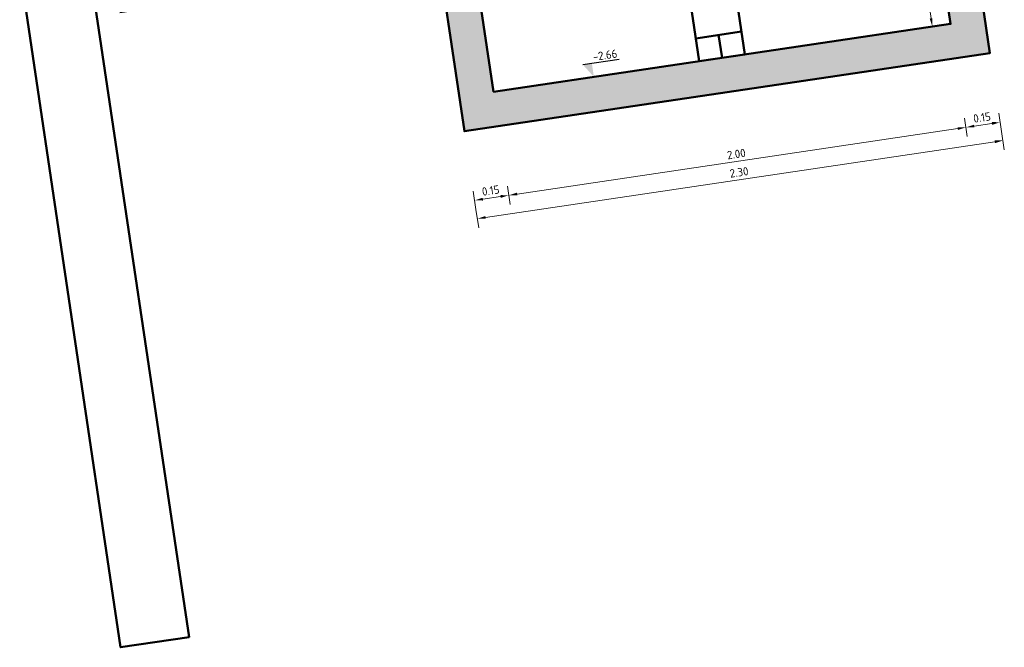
# Model space of a CAD drawing. Header units: metres. Extents: x 0 to 137602, y 0 to 467030.
# Tile 19 of 23: x 136900.8 to 136905.06, y 467022.82 to 467025.53. Entities that reach past the tile are written whole.
import ezdxf
from ezdxf import colors
from ezdxf.entities.mleader import LeaderData, LeaderLine
from ezdxf.math import Vec2, Vec3

# ---------------------------------------------------------------- set-up
doc = ezdxf.new("R2010")
doc.units = ezdxf.units.M
for name, color, linetype, lineweight in [('N-WE-BC-BETONVORM-AD', 254, 'Continuous', 18), ('N-WE-OB-BESCHOEIING-GD', 7, 'OB-BESCHOEIING', 50), ('N-WE-RI-M', 7, 'Continuous', 18), ('N-WE-RI-PUT_BETON-GD', 7, 'Continuous', 50), ('X-XX-AL-PEILMAAT-SD', 7, 'Continuous', 25), ('X-XX-AL-VERWIJZING_DETAIL-T25', 7, 'Continuous', 25)]:
    doc.layers.add(name, color=color, linetype=linetype, lineweight=lineweight)
doc.styles.add('NLCS-ISO', font='NLCS-ISO.ttf')
doc.styles.add('NLCS-ISO-M20-T18', font='NLCS-ISO.ttf', dxfattribs={"height": 0.036})
doc.styles.add('NLCS-ISO-M20-T25', font='NLCS-ISO.ttf', dxfattribs={"height": 0.05})
doc.linetypes.add('OB-BESCHOEIING', pattern='A,30,-5,[1,NLCS.SHX,S=1,R=0,X=0,Y=0],-5', length=40)
doc.dimstyles.new('NLCS-M20-T18-PIJL_L2_H2', dxfattribs={"dimscale": 0.02, "dimtxt": 2.5, "dimasz": 1.8, "dimexe": 2, "dimexo": 2, "dimgap": 0.7, "dimtad": 1, "dimzin": 0, "dimdsep": 46, "dimtxsty": 'NLCS-ISO-M20-T18', "dimcen": 0, "dimdle": 2, "dimclrd": 256, "dimclre": 256, "dimclrt": 10, "dimazin": 0, "dimtfac": 1, "dimtdec": 3, "dimtofl": 0, "dimtmove": 0, "dimatfit": 3, "dimfxl": 2, "dimfxlon": 1, "dimtfillclr": 256, "dimtolj": 1, "dimtzin": 0, "dimlwd": -1, "dimlwe": -1, "dimarcsym": 0})

# ---------------------------------------------------------------- blocks, each defined once
blk = doc.blocks.new('*D255')
at = {"layer": 'Defpoints', "color": 0, "transparency": 16777216}
for p in [(136904.8278, 467025.5149), (136902.8495, 467025.2209), (136904.8943, 467025.0672)]:
    blk.add_point(p, dxfattribs=at)
at = {"layer": 'N-WE-RI-M', "transparency": 16777216}
for p, q in [((136904.8884, 467025.1068), (136904.9002, 467025.0277)), ((136902.9516, 467024.7785), (136904.8587, 467025.0619)), ((136902.9101, 467024.8128), (136902.9219, 467024.7337))]:
    blk.add_line(p, q, dxfattribs=at)
for points in [[(136904.8578, 467025.0679), (136904.8595, 467025.056), (136904.8943, 467025.0672)], [(136902.9507, 467024.7845), (136902.9525, 467024.7726), (136902.916, 467024.7733)]]:
    blk.add_solid(points, dxfattribs=at)
at = {"layer": 'N-WE-RI-M', "color": 10, "transparency": 16777216, "insert": (136903.9004, 467024.9519), "char_height": 0.036, "attachment_point": 5, "rotation": 8.4528, "style": 'NLCS-ISO-M20-T18'}
blk.add_mtext('\\A1;2.00', dxfattribs=at)
blk = doc.blocks.new('*D256')
at = {"layer": 'Defpoints', "color": 0, "transparency": 16777216}
for p in [(136904.8278, 467025.5149), (136904.9982, 467025.3886), (136904.8943, 467025.0672)]:
    blk.add_point(p, dxfattribs=at)
at = {"layer": 'N-WE-RI-M', "transparency": 16777216}
for p, q in [((136905.0368, 467025.1289), (136905.0485, 467025.0497)), ((136904.8884, 467025.1068), (136904.9002, 467025.0277)), ((136905.007, 467025.084), (136904.9299, 467025.0725))]:
    blk.add_line(p, q, dxfattribs=at)
for points in [[(136905.0062, 467025.0899), (136905.0079, 467025.0781), (136905.0426, 467025.0893)], [(136904.929, 467025.0785), (136904.9308, 467025.0666), (136904.8943, 467025.0672)]]:
    blk.add_solid(points, dxfattribs=at)
at = {"layer": 'N-WE-RI-M', "color": 10, "transparency": 16777216, "insert": (136904.9638, 467025.1099), "char_height": 0.036, "attachment_point": 5, "rotation": 8.4528, "style": 'NLCS-ISO-M20-T18'}
blk.add_mtext('\\A1;0.15', dxfattribs=at)
blk = doc.blocks.new('*D257')
at = {"layer": 'Defpoints', "color": 0, "transparency": 16777216}
for p in [(136902.8495, 467025.2209), (136902.7232, 467025.0505), (136902.7676, 467024.7512)]:
    blk.add_point(p, dxfattribs=at)
at = {"layer": 'N-WE-RI-M', "transparency": 16777216}
for p, q in [((136902.7618, 467024.7908), (136902.7735, 467024.7116)), ((136902.9101, 467024.8128), (136902.9219, 467024.7337)), ((136902.8804, 467024.768), (136902.8032, 467024.7565))]:
    blk.add_line(p, q, dxfattribs=at)
for points in [[(136902.8024, 467024.7624), (136902.8041, 467024.7506), (136902.7676, 467024.7512)], [(136902.8795, 467024.7739), (136902.8813, 467024.762), (136902.916, 467024.7733)]]:
    blk.add_solid(points, dxfattribs=at)
at = {"layer": 'N-WE-RI-M', "color": 10, "transparency": 16777216, "insert": (136902.8371, 467024.7939), "char_height": 0.036, "attachment_point": 5, "rotation": 8.4528, "style": 'NLCS-ISO-M20-T18'}
blk.add_mtext('\\A1;0.15', dxfattribs=at)
blk = doc.blocks.new('*D258')
at = {"layer": 'Defpoints', "color": 0, "transparency": 16777216}
for p in [(136904.9982, 467025.3886), (136902.7232, 467025.0505), (136905.0544, 467025.0102)]:
    blk.add_point(p, dxfattribs=at)
at = {"layer": 'N-WE-RI-M', "transparency": 16777216}
for p, q in [((136905.0485, 467025.0497), (136905.0603, 467024.9706)), ((136902.815, 467024.6774), (136905.0188, 467025.0049)), ((136902.7735, 467024.7116), (136902.7853, 467024.6325))]:
    blk.add_line(p, q, dxfattribs=at)
for points in [[(136905.0179, 467025.0108), (136905.0197, 467024.9989), (136905.0544, 467025.0102)], [(136902.8141, 467024.6833), (136902.8159, 467024.6714), (136902.7794, 467024.6721)]]:
    blk.add_solid(points, dxfattribs=at)
at = {"layer": 'N-WE-RI-M', "color": 10, "transparency": 16777216, "insert": (136903.9122, 467024.8728), "char_height": 0.036, "attachment_point": 5, "rotation": 8.4528, "style": 'NLCS-ISO-M20-T18'}
blk.add_mtext('\\A1;2.30', dxfattribs=at)
blk = doc.blocks.new('*D259')
at = {"layer": 'Defpoints', "color": 0, "transparency": 16777216}
for p in [(136904.7837, 467025.8116), (136904.7486, 467025.5031), (136904.7486, 467025.5031)]:
    blk.add_point(p, dxfattribs=at)
at = {"layer": 'N-WE-RI-M', "transparency": 16777216}
for p, q in [((136904.7441, 467025.8057), (136904.665, 467025.794)), ((136904.7098, 467025.7643), (136904.7433, 467025.5387)), ((136904.7486, 467025.5031), (136904.7882, 467025.509))]:
    blk.add_line(p, q, dxfattribs=at)
for points in [[(136904.7039, 467025.7634), (136904.7158, 467025.7651), (136904.7045, 467025.7999)], [(136904.7374, 467025.5378), (136904.7493, 467025.5396), (136904.7486, 467025.5031)]]:
    blk.add_solid(points, dxfattribs=at)
at = {"layer": 'N-WE-RI-M', "color": 10, "transparency": 16777216, "insert": (136904.6949, 467025.6468), "char_height": 0.036, "attachment_point": 5, "rotation": 98.4528, "style": 'NLCS-ISO-M20-T18'}
blk.add_mtext('\\A1;0.30', dxfattribs=at)
blk = doc.blocks.new('SAL-PEILMAAT_INFRACAD_H01-SOD')
blk.add_line((-2, 3), (6, 3))
blk.add_solid([(-2, 3), (0, 3), (0, 0)])
at = {"style": 'NLCS-ISO'}
blk.add_attdef('...', (0.4, 3.4), '', height=1.8, dxfattribs=at)

msp = doc.modelspace()

# ---------------------------------------------------------------- hatches: boundary and pattern name
at = {"layer": 'N-WE-BC-BETONVORM-AD'}
h = msp.add_hatch(color=256, dxfattribs=at)
h.dxf.hatch_style = 1
h.paths.add_polyline_path([(136904.8232, 467025.8175), (136904.7837, 467025.8116), (136904.8278, 467025.5149), (136902.8495, 467025.2209), (136902.7157, 467026.121), (136902.6761, 467026.1151), (136902.6867, 467026.0439), (136902.5779, 467026.0277), (136902.7232, 467025.0505), (136904.9982, 467025.3886), (136904.9426, 467025.7625), (136904.8338, 467025.7463)])

# ---------------------------------------------------------------- linework, layer by layer
at = {"layer": 'N-WE-OB-BESCHOEIING-GD'}
msp.add_lwpolyline([(136900.7987, 467025.7552), (136901.2352, 467022.8175), (136901.532, 467022.8616), (136901.0954, 467025.7993)], dxfattribs=at)
at = {"layer": 'N-WE-RI-PUT_BETON-GD'}
for points in [[(136903.7397, 467025.3532), (136903.4957, 467026.9952), (136903.6935, 467027.0246), (136903.9375, 467025.3826)], [(136903.725, 467025.4521), (136903.9228, 467025.4815)], [(136903.8386, 467025.3679), (136903.8239, 467025.4668)], [(136903.7397, 467025.3532), (136903.9375, 467025.3826)]]:
    msp.add_lwpolyline(points, dxfattribs=at)
msp.add_lwpolyline([(136904.8232, 467025.8175), (136904.7837, 467025.8116), (136904.8278, 467025.5149), (136902.8495, 467025.2209), (136902.7157, 467026.121), (136902.6761, 467026.1151), (136902.6867, 467026.0439), (136902.5779, 467026.0277), (136902.7232, 467025.0505), (136904.9982, 467025.3886), (136904.9426, 467025.7625), (136904.8338, 467025.7463)], close=True, dxfattribs=at)

# ---------------------------------------------------------------- block references
at = {"layer": 'X-XX-AL-PEILMAAT-SD', "xscale": 0.02, "yscale": 0.02, "zscale": 0.02, "rotation": 8.45276731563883}
msp.add_blockref('SAL-PEILMAAT_INFRACAD_H01-SOD', (136903.2839, 467025.2855), dxfattribs=at).add_auto_attribs({'...': '-2.66'})

# ---------------------------------------------------------------- dimensions: what is measured, and where the dimension line sits
at = {"layer": 'N-WE-RI-M'}
for base, p1, p2, angle, picture, middle in [((136904.7486, 467025.5031), (136904.7837, 467025.8116), (136904.7486, 467025.5031), 98.4528, '*D259', (136904.6949, 467025.6468)), ((136904.8943, 467025.0672), (136902.8495, 467025.2209), (136904.8278, 467025.5149), 8.4528, '*D255', (136903.9004, 467024.9519)), ((136904.8943, 467025.0672), (136904.9982, 467025.3886), (136904.8278, 467025.5149), 8.4528, '*D256', (136904.9638, 467025.1099)), ((136905.0544, 467025.0102), (136902.7232, 467025.0505), (136904.9982, 467025.3886), 8.4528, '*D258', (136903.9122, 467024.8728)), ((136902.7676, 467024.7512), (136902.8495, 467025.2209), (136902.7232, 467025.0505), 8.4528, '*D257', (136902.8371, 467024.7939))]:
    dim = msp.add_linear_dim(base=base, p1=p1, p2=p2, angle=angle, dimstyle='NLCS-M20-T18-PIJL_L2_H2', dxfattribs=at)
    dim.commit()
    dim.dimension.update_dxf_attribs({"geometry": picture, "text_midpoint": middle})

# ---------------------------------------------------------------- leaders
at = {"layer": 'X-XX-AL-VERWIJZING_DETAIL-T25'}
ml = msp.add_multileader_mtext('Standard', dxfattribs=at)
ml.set_content('leiding beton %%C600 vlak-spie', color=256, style='NLCS-ISO-M20-T25')
ml.set_leader_properties(color=256, linetype='ByLayer', lineweight=-1)
ml.build(insert=Vec2(0, 0))
ml.multileader.update_dxf_attribs({"text_left_attachment_type": 5, "text_right_attachment_type": 5, "dogleg_length": 0.05, "arrow_head_size": 0.05})
ctx = ml.context
ctx.base_point, ctx.char_height, ctx.arrow_head_size, ctx.landing_gap_size, ctx.plane_origin, ctx.plane_x_axis, ctx.plane_y_axis = Vec3(136901.2535, 467025.5656), 0.05, 0.05, 0.018, Vec3(136902.307, 467025.9794), Vec3(0.989137, 0.146994), Vec3(-0.146994, 0.989137)
ctx.left_attachment, ctx.right_attachment = 5, 5
notes = []
notes.append((ctx, [(0, (1, 1, 0), (136902.1991, 467025.7061), (-0.989137, -0.146994), 0.05, [(0, [(136902.307, 467025.9794)], 0, [])])]))
ctx.mtext.insert, ctx.mtext.text_direction, ctx.mtext.flow_direction = Vec3(136901.2618, 467025.6325), Vec3(0.989137, 0.146994), 5
for ctx, leaders in notes:
    for number, flags, end, landing, length, lines in leaders:
        leader = LeaderData()
        leader.index, (leader.has_last_leader_line, leader.has_dogleg_vector, leader.attachment_direction) = number, flags
        leader.last_leader_point, leader.dogleg_vector, leader.dogleg_length = Vec3(end), Vec3(landing), length
        for number, points, colour, breaks in lines:
            line = LeaderLine()
            line.index, line.vertices, line.color, line.breaks = number, Vec3.list(points), colors.encode_raw_color(colour), breaks
            leader.lines.append(line)
        ctx.leaders.append(leader)

doc.saveas('drawing.dxf')
